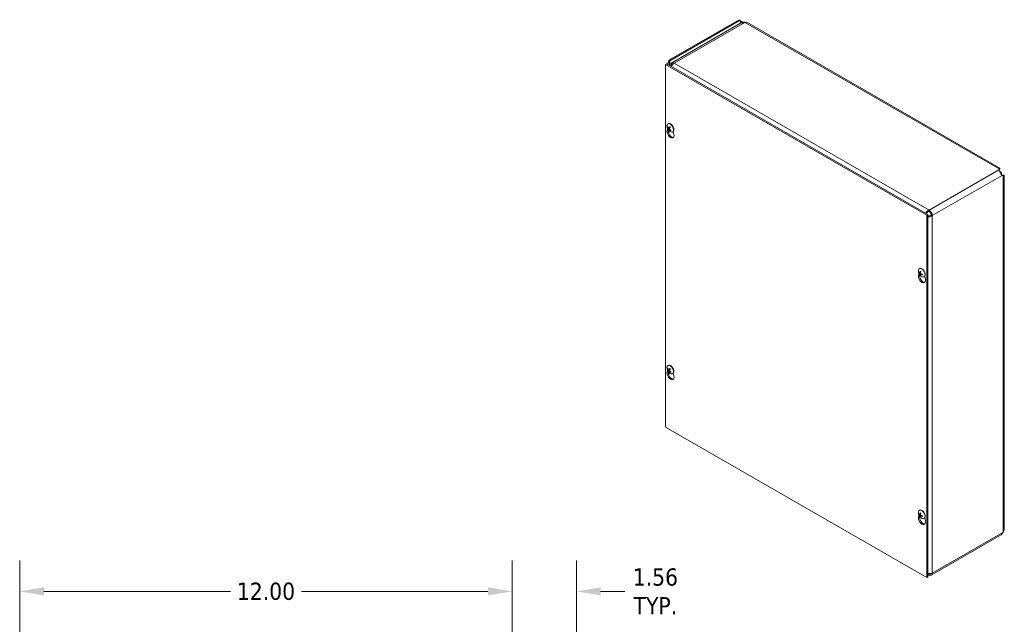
# Model space of a CAD drawing. Header units: inches. Extents: x 5.3 to 98.7, y 3.2 to 61.2.
# Tile 9 of 9: x 74.7 to 98.7, y 46.5 to 61.2. Entities that reach past the tile are written whole.
import ezdxf

# ---------------------------------------------------------------- set-up
doc = ezdxf.new("R2010")
doc.units = ezdxf.units.IN
doc.header["$LTSCALE"] = 6
doc.header["$MEASUREMENT"] = 0
for name, color, linetype, lineweight in [('Dimension (ANSI)', 7, 'Continuous', 5), ('Visible (ANSI)', 7, 'Continuous', 5), ('Visible Narrow (ANSI)', 7, 'Continuous', 5)]:
    doc.layers.add(name, color=color, linetype=linetype, lineweight=lineweight)
doc.styles.add('ROMANS', font='tahoma.ttf')
doc.dimstyles.new('Default (ANSI)', dxfattribs={"dimscale": 6, "dimtxt": 0.07, "dimasz": 0.098425, "dimexe": 0.125, "dimexo": 0.0625, "dimgap": 0.031496, "dimtad": 0, "dimtih": 1, "dimtoh": 1, "dimrnd": 1e-08, "dimzin": 0, "dimdsep": 46, "dimtxsty": 'ROMANS', "dimcen": 0.09, "dimdle": 0.393701, "dimclrd": 256, "dimclre": 256, "dimclrt": 256, "dimadec": 0, "dimazin": 0, "dimtfac": 1.428571, "dimtofl": 0, "dimtmove": 0, "dimatfit": 3, "dimfxl": 0, "dimtolj": 1, "dimtzin": 0, "dimlwd": -1, "dimlwe": -1, "dimarcsym": 0})

# ---------------------------------------------------------------- blocks, each defined once
blk = doc.blocks.new('*D13')
at = {"layer": 'Defpoints', "color": 0}
for p in [(86.745, 47.305), (86.745, 44.424), (88.308, 42.799)]:
    blk.add_point(p, dxfattribs=at)
at = {"layer": 'Dimension (ANSI)'}
for p, q in [((86.745, 44.799), (86.745, 48.055)), ((88.308, 43.174), (88.308, 48.055)), ((86.154, 47.305), (85.564, 47.305)), ((88.898, 47.305), (89.489, 47.305))]:
    blk.add_line(p, q, dxfattribs=at)
for points in [[(86.154, 47.404), (86.154, 47.207), (86.745, 47.305)], [(88.898, 47.404), (88.898, 47.207), (88.308, 47.305)]]:
    blk.add_solid(points, dxfattribs=at)
at = {"layer": 'Dimension (ANSI)', "insert": (90.232, 47.305), "char_height": 0.42, "attachment_point": 5, "style": 'ROMANS'}
blk.add_mtext('\\A1;1.56\\PTYP.', dxfattribs=at)
blk = doc.blocks.new('*D14')
at = {"layer": 'Defpoints', "color": 0}
for p in [(74.745, 47.305), (74.745, 44.424), (86.745, 44.424)]:
    blk.add_point(p, dxfattribs=at)
at = {"layer": 'Dimension (ANSI)'}
for p, q in [((74.745, 44.799), (74.745, 48.055)), ((86.745, 44.799), (86.745, 48.055)), ((75.336, 47.305), (79.881, 47.305)), ((86.154, 47.305), (81.609, 47.305))]:
    blk.add_line(p, q, dxfattribs=at)
for points in [[(75.336, 47.404), (75.336, 47.207), (74.745, 47.305)], [(86.154, 47.404), (86.154, 47.207), (86.745, 47.305)]]:
    blk.add_solid(points, dxfattribs=at)
at = {"layer": 'Dimension (ANSI)', "insert": (80.745, 47.305), "char_height": 0.42, "attachment_point": 5, "style": 'ROMANS'}
blk.add_mtext('\\A1;12.00', dxfattribs=at)

msp = doc.modelspace()

# ---------------------------------------------------------------- linework, layer by layer
at = {"layer": 'Visible (ANSI)'}
for p, q in [((92.27248, 61.22935), (90.56121, 60.24389)), ((92.29878, 61.2142), (90.58751, 60.22874)), ((92.29878, 61.2142), (92.27248, 61.22935)), ((92.39539, 61.17069), (92.36246, 61.15172)), ((92.30984, 61.14202), (90.6325, 60.1761)), ((98.62426, 57.6172), (92.45869, 61.16772)), ((90.56121, 60.24389), (90.58751, 60.22874)), ((90.56121, 60.1918), (90.56121, 60.24389)), ((90.58751, 60.22874), (90.58751, 60.17665)), ((90.50839, 60.15228), (90.48208, 60.13713)), ((90.48208, 51.30762), (90.48208, 60.13713)), ((90.48208, 60.13713), (96.84604, 56.47237)), ((90.50839, 60.15228), (96.87235, 56.48751)), ((90.62065, 60.13118), (90.6383, 60.12101)), ((90.63054, 60.10815), (90.62065, 60.13118)), ((90.51867, 58.53428), (90.52851, 58.568)), ((90.53186, 58.61381), (90.53956, 58.61447)), ((90.53786, 58.69317), (90.54392, 58.69666)), ((90.5744, 58.5777), (90.54345, 58.55861)), ((90.55771, 58.58939), (90.58982, 58.60355)), ((90.55997, 58.55525), (90.57356, 58.56515)), ((90.60334, 58.54037), (90.59864, 58.53156)), ((90.65283, 58.49351), (90.6589, 58.497)), ((90.66952, 58.50595), (90.68415, 58.43898)), ((98.60081, 57.57436), (98.60543, 57.59661)), ((98.60543, 57.57237), (98.60543, 57.59661)), ((98.60543, 57.5662), (98.604, 57.55934)), ((98.60543, 57.5662), (98.60543, 57.57237)), ((98.662, 57.51775), (98.60852, 57.54855)), ((98.63282, 57.50401), (98.63548, 57.50248)), ((98.63548, 57.50248), (98.662, 57.51775)), ((98.63548, 57.50248), (98.63548, 57.49941)), ((98.662, 57.45604), (98.662, 57.51775)), ((98.66886, 57.44708), (98.67547, 57.44488)), ((98.67547, 57.44488), (98.68081, 57.44181)), ((98.70177, 57.42973), (98.68015, 57.43695)), ((98.68081, 57.44181), (98.70177, 57.42973)), ((98.72915, 48.81822), (98.72915, 57.43557)), ((96.87235, 56.48751), (96.84604, 56.47237)), ((96.84604, 56.47237), (96.84604, 47.64286)), ((96.87235, 56.48751), (96.87235, 47.65801)), ((96.64398, 55.00695), (96.65382, 55.04067)), ((96.65592, 55.06415), (96.66524, 55.06673)), ((96.66317, 55.16584), (96.66923, 55.16933)), ((96.67461, 55.0612), (96.69441, 55.06993)), ((96.69357, 55.01757), (96.68671, 55.01083)), ((96.69344, 55.02862), (96.71099, 55.04141)), ((96.77815, 54.96617), (96.78421, 54.96967)), ((96.79483, 54.97861), (96.80946, 54.91165)), ((90.53786, 52.80683), (90.54392, 52.81032)), ((90.51867, 52.64794), (90.52851, 52.68166)), ((90.53186, 52.72747), (90.53956, 52.72813)), ((90.5744, 52.69137), (90.54345, 52.67227)), ((90.55771, 52.70305), (90.58982, 52.71721)), ((90.55997, 52.66891), (90.57356, 52.67881)), ((90.60334, 52.65403), (90.59864, 52.64522)), ((90.65283, 52.60717), (90.6589, 52.61066)), ((90.66952, 52.61961), (90.68415, 52.55264)), ((96.84604, 47.64286), (90.48208, 51.30762)), ((96.65592, 49.17781), (96.66524, 49.18039)), ((96.66317, 49.2795), (96.66923, 49.28299)), ((96.67461, 49.17486), (96.69441, 49.18359)), ((96.64398, 49.12061), (96.65382, 49.15433)), ((96.69357, 49.13123), (96.68671, 49.12449)), ((96.69344, 49.14228), (96.71099, 49.15507)), ((96.77815, 49.07984), (96.78421, 49.08333)), ((96.79483, 49.09228), (96.80946, 49.02531)), ((98.69685, 48.7392), (98.70177, 48.74669)), ((98.64449, 48.67094), (96.95486, 47.69795)), ((96.87235, 47.65801), (96.84604, 47.64286))]:
    msp.add_line(p, q, dxfattribs=at)
for centre in [(90.6659, 58.63397), (96.79121, 55.10663), (90.6659, 52.74763), (96.79121, 49.22029)]:
    msp.add_arc(centre, 0.1524, 173.29035, 246.581634, dxfattribs=at)
for centre, major_axis, ratio, start_param, end_param in [((92.34036, 61.23814), (-0.02934, -0.05096), 0.57809312, 5.49585344, 6.28552071), ((92.41206, 61.07141), (0.05599, -0.09723), 0.57809312, 2.3581282, 2.56977461), ((92.41206, 61.08674), (0.04663, 0.08098), 0.57809312, 0, 0.78346445), ((90.64055, 60.0848), (-0.05308, 0.09183), 0.57697849, 6.28221845, 7.16937842), ((90.68849, 60.07887), (-0.05599, 0.09723), 0.57809312, 5.49972085, 6.5759312), ((90.68849, 60.07887), (0.05599, 0.09723), 0.57809312, 0.78346445, 1.80704213), ((90.68849, 60.07887), (-0.03743, 0.06499), 0.57809312, 6.09561291, 6.5759312), ((90.60141, 58.45899), (0.06078, -0.10555), 0.57809312, 3.64765025, 7.35179145), ((90.59534, 58.59334), (-0.05749, 0.09983), 0.57809312, 2.48096633, 6.94381163), ((90.66664, 58.63533), (0.13384, -0.07283), 0.82710404, 3.85803645, 4.14262442), ((90.66472, 58.63252), (-0.11806, 0.09634), 0.73854906, 0.86302785, 1.14761583), ((90.62771, 58.47414), (0.06078, -0.10555), 0.57809312, 3.72082402, 6.06593309), ((90.66739, 58.63175), (-0.12642, -0.08507), 0.24617789, 5.79610624, 6.08069421), ((90.60141, 58.59683), (-0.05749, 0.09983), 0.57809312, 3.14159265, 6.28318531), ((90.66401, 58.63591), (-0.10935, -0.10612), 0.1893177, 5.75719295, 6.04178092), ((90.66744, 58.63183), (-0.1235, -0.08925), 0.29008597, 5.25267929, 5.53726727), ((90.66673, 58.63521), (0.12652, -0.08493), 0.83931733, 4.46984958, 4.75443755), ((90.66406, 58.63599), (0.11292, 0.10232), 0.14540962, 2.08689462, 2.37148259), ((90.59229, 58.59158), (-0.01942, 0.03372), 0.57809312, 1.650494, 1.67812907), ((90.66481, 58.63241), (-0.12518, 0.08688), 0.72633577, 1.34051664, 1.62510462), ((96.89886, 56.50255), (0.05599, -0.09723), 0.57809312, 0.78733187, 2.3581282), ((96.89886, 56.50255), (-0.03743, 0.06499), 0.57809312, 3.92892453, 5.49972085), ((96.72066, 55.066), (-0.05749, 0.09983), 0.57809312, 2.48096633, 6.94381163), ((96.72672, 55.0695), (-0.05749, 0.09983), 0.57809312, 3.14159265, 6.28318531), ((96.72672, 54.93166), (0.06078, -0.10555), 0.57809312, 3.64765025, 7.35179145), ((96.79098, 55.10432), (-0.15166, 0.01472), 0.53920512, 0.42867934, 0.71326732), ((96.79098, 55.10881), (-0.15157, -0.01561), 0.60768471, 0.31386658, 0.59845455), ((96.75302, 54.94681), (0.06078, -0.10555), 0.57809312, 3.72082402, 6.06593309), ((96.79298, 55.10548), (-0.08311, -0.12771), 0.64213312, 5.11840587, 5.40299385), ((96.79298, 55.10535), (-0.08919, -0.12355), 0.60996907, 5.68310345, 5.96769143), ((96.78909, 55.10772), (0.06955, 0.13558), 0.5092008, 1.91711619, 2.20170416), ((96.78909, 55.10759), (0.06292, 0.13878), 0.54136485, 2.42614341, 2.71073138), ((96.79109, 55.10426), (-0.1522, 0.0074), 0.50691644, 0.93790305, 1.22249102), ((96.79109, 55.10875), (0.15215, 0.00831), 0.63997339, 4.01992322, 4.30451119), ((90.59534, 52.707), (-0.05749, 0.09983), 0.57809312, 2.48096633, 6.94381163), ((90.60141, 52.71049), (-0.05749, 0.09983), 0.57809312, 3.14159265, 6.28318531), ((90.60141, 52.57265), (0.06078, -0.10555), 0.57809312, 3.64765025, 7.35179145), ((90.66664, 52.74899), (0.13384, -0.07283), 0.82710404, 3.85803645, 4.14262442), ((90.66472, 52.74619), (-0.11806, 0.09634), 0.73854906, 0.86302785, 1.14761583), ((90.62771, 52.5878), (0.06078, -0.10555), 0.57809312, 3.72082402, 6.06593309), ((90.66739, 52.74541), (-0.12642, -0.08507), 0.24617789, 5.79610624, 6.08069421), ((90.66401, 52.74957), (-0.10935, -0.10612), 0.1893177, 5.75719295, 6.04178092), ((90.66744, 52.74549), (-0.1235, -0.08925), 0.29008597, 5.25267929, 5.53726727), ((90.66673, 52.74887), (0.12652, -0.08493), 0.83931733, 4.46984958, 4.75443755), ((90.66406, 52.74965), (0.11292, 0.10232), 0.14540962, 2.08689462, 2.37148259), ((90.59229, 52.70524), (-0.01942, 0.03372), 0.57809312, 1.650494, 1.67812907), ((90.66481, 52.74607), (-0.12518, 0.08688), 0.72633577, 1.34051664, 1.62510462), ((96.72066, 49.17967), (-0.05749, 0.09983), 0.57809312, 2.48096633, 6.94381163), ((96.79098, 49.21798), (-0.15166, 0.01472), 0.53920512, 0.42867934, 0.71326732), ((96.79098, 49.22247), (-0.15157, -0.01561), 0.60768471, 0.31386658, 0.59845455), ((96.72672, 49.18316), (-0.05749, 0.09983), 0.57809312, 3.14159265, 6.28318531), ((96.79298, 49.21914), (-0.08311, -0.12771), 0.64213312, 5.11840587, 5.40299385), ((96.78909, 49.22138), (0.06955, 0.13558), 0.5092008, 1.91711619, 2.20170416), ((96.72672, 49.04532), (0.06078, -0.10555), 0.57809312, 3.64765025, 7.35179145), ((96.75302, 49.06047), (0.06078, -0.10555), 0.57809312, 3.72082402, 6.06593309), ((96.79298, 49.21901), (-0.08919, -0.12355), 0.60996907, 5.68310345, 5.96769143), ((96.78909, 49.22125), (0.06292, 0.13878), 0.54136485, 2.42614341, 2.71073138), ((96.79109, 49.21792), (-0.1522, 0.0074), 0.50691644, 0.93790305, 1.22249102), ((96.79109, 49.22241), (0.15215, 0.00831), 0.63997339, 4.01992322, 4.30451119), ((96.89886, 47.79518), (0.05599, -0.09723), 0.57809312, 5.49972085, 7.07051718), ((96.89886, 47.79518), (0.03743, -0.06499), 0.57809312, 5.49972085, 6.63262151)]:
    msp.add_ellipse(centre, major_axis=major_axis, ratio=ratio, start_param=start_param, end_param=end_param, dxfattribs=at)
for points, knots in [([(92.30155, 61.19857), (92.32223, 61.19304), (92.34787, 61.18287), (92.37155, 61.16697), (92.37418, 61.1652), (92.37679, 61.16335), (92.37935, 61.16145)], [0.213361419, 0.213361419, 0.213361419, 0.213361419, 0.992854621, 0.992854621, 0.992854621, 1.079631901, 1.079631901, 1.079631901, 1.079631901]), ([(92.35706, 61.15209), (92.34615, 61.16242), (92.33489, 61.171), (92.32512, 61.17773), (92.32021, 61.18112), (92.31568, 61.18408), (92.31172, 61.18671)], [1.668222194, 1.668222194, 1.668222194, 1.668222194, 2.254394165, 2.254394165, 2.254394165, 2.548716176, 2.548716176, 2.548716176, 2.548716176]), ([(90.64181, 60.13485), (90.63795, 60.13948), (90.63409, 60.14411), (90.62637, 60.15336), (90.62252, 60.15799), (90.61866, 60.16262)], [-0.15748, -0.15748, -0.15748, -0.15748, -0.07874, -0.07874, 0, 0, 0, 0]), ([(90.53186, 58.61381), (90.53138, 58.61377), (90.53083, 58.61381), (90.52977, 58.61403), (90.52909, 58.6143), (90.52804, 58.61493), (90.52748, 58.6154), (90.52671, 58.61632), (90.52636, 58.61692), (90.52616, 58.61749), (90.52615, 58.61752), (90.52614, 58.61755)], [0.0712949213, 0.0712949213, 0.0712949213, 0.0712949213, 0.0775604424, 0.0775604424, 0.0853000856, 0.0853000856, 0.0931299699, 0.0931299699, 0.1009657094, 0.1009657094, 0.101461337, 0.101461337, 0.101461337, 0.101461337]), ([(90.53934, 58.55468), (90.53934, 58.55469), (90.53934, 58.5547), (90.53938, 58.55492), (90.53953, 58.55522), (90.53998, 58.55583), (90.54036, 58.55623), (90.54113, 58.55694), (90.54166, 58.55738), (90.54254, 58.55802), (90.54301, 58.55834), (90.54345, 58.55861)], [0.0228816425, 0.0228816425, 0.0228816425, 0.0228816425, 0.02337727, 0.02337727, 0.0312130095, 0.0312130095, 0.0390428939, 0.0390428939, 0.0467825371, 0.0467825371, 0.0530480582, 0.0530480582, 0.0530480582, 0.0530480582]), ([(90.54371, 58.5814), (90.54423, 58.58062), (90.54474, 58.57968), (90.54558, 58.57776), (90.5459, 58.57676), (90.5463, 58.57498), (90.54641, 58.57407), (90.54636, 58.57249), (90.54622, 58.57183), (90.54595, 58.57128), (90.54591, 58.57121), (90.54587, 58.57114)], [0, 0, 0, 0, 0.0125584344, 0.0125584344, 0.0251168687, 0.0251168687, 0.0376591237, 0.0376591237, 0.0502013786, 0.0502013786, 0.0520674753, 0.0520674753, 0.0520674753, 0.0520674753]), ([(90.55917, 58.59058), (90.55875, 58.59002), (90.55819, 58.58957), (90.55694, 58.58909), (90.55624, 58.58905), (90.55489, 58.58935), (90.55416, 58.58969), (90.55278, 58.59075), (90.55213, 58.59146), (90.55152, 58.59235), (90.55144, 58.59246), (90.55136, 58.59259)], [0, 0, 0, 0, 0.0125584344, 0.0125584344, 0.0251168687, 0.0251168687, 0.0376591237, 0.0376591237, 0.0502013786, 0.0502013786, 0.052067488, 0.052067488, 0.052067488, 0.052067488]), ([(90.55935, 58.55453), (90.5596, 58.55499), (90.55999, 58.55535), (90.56103, 58.55572), (90.56168, 58.55572), (90.56301, 58.55542), (90.56378, 58.55509), (90.56535, 58.55414), (90.56614, 58.55351), (90.56695, 58.55274), (90.56705, 58.55264), (90.56715, 58.55253)], [0, 0, 0, 0, 0.0125556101, 0.0125556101, 0.0251112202, 0.0251112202, 0.0376562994, 0.0376562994, 0.0502013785, 0.0502013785, 0.0520674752, 0.0520674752, 0.0520674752, 0.0520674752]), ([(90.5748, 58.56371), (90.57411, 58.5644), (90.57344, 58.56524), (90.5724, 58.56705), (90.57202, 58.56801), (90.5716, 58.56979), (90.57154, 58.57072), (90.57177, 58.5724), (90.57206, 58.57315), (90.57252, 58.57381), (90.57258, 58.57389), (90.57265, 58.57397)], [0, 0, 0, 0, 0.0125584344, 0.0125584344, 0.0251168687, 0.0251168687, 0.0376591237, 0.0376591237, 0.0502013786, 0.0502013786, 0.0520674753, 0.0520674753, 0.0520674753, 0.0520674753]), ([(90.58051, 58.61415), (90.58042, 58.61424), (90.58037, 58.61438), (90.58038, 58.61475), (90.58052, 58.61509), (90.58093, 58.61575), (90.58128, 58.61618), (90.58167, 58.61659), (90.58169, 58.61661), (90.58171, 58.61664)], [0.0799002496, 0.0799002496, 0.0799002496, 0.0799002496, 0.0853000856, 0.0853000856, 0.0931299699, 0.0931299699, 0.1009657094, 0.1009657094, 0.101461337, 0.101461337, 0.101461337, 0.101461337]), ([(90.58051, 58.61414), (90.58148, 58.61321), (90.58245, 58.61223), (90.58435, 58.61021), (90.58528, 58.60916), (90.58712, 58.60701), (90.58802, 58.6059), (90.58979, 58.60362), (90.59065, 58.60245), (90.59225, 58.60018), (90.59299, 58.59908), (90.5937, 58.59796)], [6.089196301, 6.089196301, 6.089196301, 6.089196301, 6.166718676, 6.166718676, 6.24424105, 6.24424105, 6.321763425, 6.321763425, 6.3992858, 6.3992858, 6.469589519, 6.469589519, 6.469589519, 6.469589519]), ([(90.59262, 58.59962), (90.59263, 58.59956), (90.59264, 58.5995), (90.59282, 58.59864), (90.59285, 58.59777), (90.59273, 58.59691)], [0.2804868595, 0.2804868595, 0.2804868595, 0.2804868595, 0.2812924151, 0.2812924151, 0.2926246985, 0.2926246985, 0.2926246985, 0.2926246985]), ([(90.60083, 58.52555), (90.6008, 58.52557), (90.60077, 58.52559), (90.60022, 58.52595), (90.59967, 58.52644), (90.59892, 58.5274), (90.59859, 58.52802), (90.59825, 58.5291), (90.59818, 58.52976), (90.59829, 58.53071), (90.59843, 58.53117), (90.59864, 58.53156)], [0.0228816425, 0.0228816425, 0.0228816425, 0.0228816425, 0.02337727, 0.02337727, 0.0312130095, 0.0312130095, 0.0390428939, 0.0390428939, 0.0467825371, 0.0467825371, 0.0530480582, 0.0530480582, 0.0530480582, 0.0530480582]), ([(98.67909, 57.43764), (98.66905, 57.44425), (98.65905, 57.45952), (98.64737, 57.4791), (98.63637, 57.49754), (98.62397, 57.51885), (98.61467, 57.53636), (98.60672, 57.55131), (98.60143, 57.56349), (98.60088, 57.5731)], [-1.80872873, -1.80872873, -1.80872873, -1.80872873, -1.14988828, -1.14988828, -1.14988828, -0.52960197, -0.52960197, -0.52960197, 0, 0, 0, 0]), ([(98.60543, 57.59661), (98.61555, 57.61597), (98.62534, 57.62164), (98.62555, 57.61411), (98.62571, 57.60813), (98.6196, 57.59411), (98.60681, 57.57786)], [0, 0, 0, 0, 0.99285462, 0.99285462, 0.99285462, 1.78063291, 1.78063291, 1.78063291, 1.78063291]), ([(98.61297, 57.5976), (98.61297, 57.5976), (98.61276, 57.59723), (98.61189, 57.59541), (98.61105, 57.59348), (98.60921, 57.58808), (98.6082, 57.58456), (98.6068, 57.57771), (98.60631, 57.57467), (98.60597, 57.57145)], [0.238973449, 0.238973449, 0.238973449, 0.238973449, 0.287305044, 0.287305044, 0.358764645, 0.358764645, 0.430224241, 0.430224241, 0.478024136, 0.478024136, 0.478024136, 0.478024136]), ([(98.68011, 57.44279), (98.68467, 57.44075), (98.68905, 57.43922), (98.69648, 57.43709), (98.69964, 57.43645), (98.70433, 57.43571), (98.70591, 57.4356), (98.70681, 57.43557), (98.70693, 57.43557), (98.70693, 57.43557)], [0, 0, 0, 0, 0.073131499, 0.073131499, 0.144666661, 0.144666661, 0.21627091, 0.21627091, 0.242656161, 0.242656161, 0.242656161, 0.242656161]), ([(98.68711, 57.43992), (98.69236, 57.44071), (98.69727, 57.4412), (98.70172, 57.4414), (98.72361, 57.44239), (98.7335, 57.43686), (98.72716, 57.433), (98.72346, 57.43076), (98.71452, 57.42916), (98.70177, 57.42973)], [0.79124022, 0.79124022, 0.79124022, 0.79124022, 0.99285462, 0.99285462, 0.99285462, 1.98570924, 1.98570924, 1.98570924, 2.56448895, 2.56448895, 2.56448895, 2.56448895]), ([(96.89886, 56.59428), (96.87001, 56.58201), (96.84147, 56.55523), (96.82308, 56.52542), (96.82162, 56.52306), (96.82023, 56.52068), (96.8189, 56.5183)], [0, 0, 0, 0, 0.94848895, 0.94848895, 0.94848895, 1.02357767, 1.02357767, 1.02357767, 1.02357767]), ([(96.89886, 56.56386), (96.87615, 56.55559), (96.85379, 56.53535), (96.84037, 56.51385), (96.83914, 56.51188), (96.83798, 56.5099), (96.8369, 56.50793)], [0, 0, 0, 0, 1.04897508, 1.04897508, 1.04897508, 1.14505812, 1.14505812, 1.14505812, 1.14505812]), ([(96.9519, 56.47201), (96.93335, 56.4565), (96.90464, 56.44726), (96.87932, 56.44637), (96.87696, 56.44629), (96.87464, 56.44628), (96.87235, 56.44632)], [0, 0, 0, 0, 1.04897508, 1.04897508, 1.04897508, 1.14676529, 1.14676529, 1.14676529, 1.14676529]), ([(96.87241, 56.42576), (96.88699, 56.42554), (96.90226, 56.42695), (96.91708, 56.43021), (96.94005, 56.43524), (96.96174, 56.44452), (96.9782, 56.45686)], [0.5468085, 0.5468085, 0.5468085, 0.5468085, 0.94848895, 0.94848895, 0.94848895, 1.57079633, 1.57079633, 1.57079633, 1.57079633]), ([(96.65592, 55.06415), (96.65543, 55.06402), (96.65487, 55.06393), (96.65377, 55.06385), (96.65306, 55.06389), (96.65193, 55.0641), (96.65131, 55.06431), (96.65044, 55.06478), (96.65003, 55.06513), (96.64977, 55.06548), (96.64976, 55.0655), (96.64974, 55.06553)], [0.0712949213, 0.0712949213, 0.0712949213, 0.0712949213, 0.0775604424, 0.0775604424, 0.0853000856, 0.0853000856, 0.0931299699, 0.0931299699, 0.1009657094, 0.1009657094, 0.101461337, 0.101461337, 0.101461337, 0.101461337]), ([(96.67682, 55.06527), (96.67674, 55.06441), (96.67654, 55.06357), (96.6759, 55.06222), (96.67546, 55.06171), (96.67449, 55.06108), (96.6739, 55.06093), (96.67264, 55.06106), (96.67198, 55.06133), (96.67128, 55.06181), (96.67119, 55.06188), (96.6711, 55.06195)], [0, 0, 0, 0, 0.0125584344, 0.0125584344, 0.0251168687, 0.0251168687, 0.0376591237, 0.0376591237, 0.0502013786, 0.0502013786, 0.052067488, 0.052067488, 0.052067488, 0.052067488]), ([(96.6711, 55.04402), (96.6717, 55.04359), (96.67237, 55.04297), (96.67365, 55.04149), (96.67425, 55.04063), (96.67526, 55.03893), (96.67573, 55.03798), (96.67643, 55.03612), (96.67667, 55.03522), (96.67679, 55.03434), (96.67681, 55.03422), (96.67682, 55.03411)], [0, 0, 0, 0, 0.0125584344, 0.0125584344, 0.0251168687, 0.0251168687, 0.0376591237, 0.0376591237, 0.0502013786, 0.0502013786, 0.0520674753, 0.0520674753, 0.0520674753, 0.0520674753]), ([(96.68606, 55.09971), (96.68593, 55.09976), (96.68582, 55.09981), (96.68537, 55.10006), (96.68505, 55.10041), (96.68467, 55.10118), (96.68454, 55.10173), (96.68452, 55.10275), (96.68461, 55.1034), (96.68479, 55.104), (96.6848, 55.10403), (96.68481, 55.10407)], [0.075184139, 0.075184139, 0.075184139, 0.075184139, 0.0775604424, 0.0775604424, 0.0853000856, 0.0853000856, 0.0931299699, 0.0931299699, 0.1009657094, 0.1009657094, 0.101461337, 0.101461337, 0.101461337, 0.101461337]), ([(96.68481, 55.00478), (96.6848, 55.00481), (96.68479, 55.00483), (96.68461, 55.00523), (96.68452, 55.00576), (96.68454, 55.00675), (96.68467, 55.00739), (96.68505, 55.00848), (96.68537, 55.00912), (96.68599, 55.01003), (96.68635, 55.01047), (96.68671, 55.01083)], [0.0228816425, 0.0228816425, 0.0228816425, 0.0228816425, 0.02337727, 0.02337727, 0.0312130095, 0.0312130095, 0.0390428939, 0.0390428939, 0.0467825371, 0.0467825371, 0.0530480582, 0.0530480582, 0.0530480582, 0.0530480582]), ([(96.68606, 55.09971), (96.687, 55.09938), (96.68797, 55.099), (96.68991, 55.09815), (96.6909, 55.09767), (96.69289, 55.09662), (96.69389, 55.09604), (96.6959, 55.09479), (96.69691, 55.09412), (96.69851, 55.09298), (96.6991, 55.09255), (96.69969, 55.09209)], [6.088051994, 6.088051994, 6.088051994, 6.088051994, 6.165923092, 6.165923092, 6.24379419, 6.24379419, 6.321665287, 6.321665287, 6.399536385, 6.399536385, 6.445288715, 6.445288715, 6.445288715, 6.445288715]), ([(96.69232, 55.02518), (96.69222, 55.02594), (96.69227, 55.02669), (96.6927, 55.02791), (96.69308, 55.0284), (96.69404, 55.02901), (96.69467, 55.02919), (96.69611, 55.02917), (96.69692, 55.02898), (96.69781, 55.02861), (96.69793, 55.02856), (96.69805, 55.0285)], [0, 0, 0, 0, 0.0125556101, 0.0125556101, 0.0251112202, 0.0251112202, 0.0376562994, 0.0376562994, 0.0502013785, 0.0502013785, 0.0520674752, 0.0520674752, 0.0520674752, 0.0520674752]), ([(96.69805, 55.04643), (96.69726, 55.04676), (96.69644, 55.04729), (96.69495, 55.04864), (96.69429, 55.04947), (96.69327, 55.05116), (96.69284, 55.05214), (96.69232, 55.0541), (96.69223, 55.05509), (96.6923, 55.05608), (96.69231, 55.05621), (96.69232, 55.05634)], [0, 0, 0, 0, 0.0125584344, 0.0125584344, 0.0251168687, 0.0251168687, 0.0376591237, 0.0376591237, 0.0502013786, 0.0502013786, 0.0520674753, 0.0520674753, 0.0520674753, 0.0520674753]), ([(96.73562, 55.01607), (96.73558, 55.01608), (96.73555, 55.01609), (96.73494, 55.01623), (96.73433, 55.01648), (96.73345, 55.01701), (96.73304, 55.01739), (96.73257, 55.0181), (96.73243, 55.01855), (96.73244, 55.01906), (96.73245, 55.01918), (96.73247, 55.01931)], [0.0228816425, 0.0228816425, 0.0228816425, 0.0228816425, 0.02337727, 0.02337727, 0.0312130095, 0.0312130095, 0.0390428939, 0.0390428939, 0.0467825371, 0.0467825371, 0.0491044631, 0.0491044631, 0.0491044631, 0.0491044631]), ([(96.73267, 55.03498), (96.73277, 55.03423), (96.73285, 55.0335), (96.73304, 55.03153), (96.73312, 55.03032), (96.7332, 55.02795), (96.7332, 55.02679), (96.73312, 55.02454), (96.73304, 55.02344), (96.73281, 55.02132), (96.73266, 55.0203), (96.73247, 55.01931)], [1.408451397, 1.408451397, 1.408451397, 1.408451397, 1.454449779, 1.454449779, 1.532317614, 1.532317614, 1.610185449, 1.610185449, 1.688053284, 1.688053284, 1.76592112, 1.76592112, 1.76592112, 1.76592112]), ([(90.53186, 52.72747), (90.53138, 52.72743), (90.53083, 52.72747), (90.52977, 52.72769), (90.52909, 52.72796), (90.52804, 52.72859), (90.52748, 52.72906), (90.52671, 52.72998), (90.52636, 52.73058), (90.52616, 52.73115), (90.52615, 52.73118), (90.52614, 52.73122)], [0.0712949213, 0.0712949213, 0.0712949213, 0.0712949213, 0.0775604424, 0.0775604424, 0.0853000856, 0.0853000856, 0.0931299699, 0.0931299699, 0.1009657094, 0.1009657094, 0.101461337, 0.101461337, 0.101461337, 0.101461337]), ([(90.53934, 52.66834), (90.53934, 52.66835), (90.53934, 52.66836), (90.53938, 52.66858), (90.53953, 52.66888), (90.53998, 52.66949), (90.54036, 52.66989), (90.54113, 52.6706), (90.54166, 52.67104), (90.54254, 52.67168), (90.54301, 52.672), (90.54345, 52.67227)], [0.0228816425, 0.0228816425, 0.0228816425, 0.0228816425, 0.02337727, 0.02337727, 0.0312130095, 0.0312130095, 0.0390428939, 0.0390428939, 0.0467825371, 0.0467825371, 0.0530480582, 0.0530480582, 0.0530480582, 0.0530480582]), ([(90.54371, 52.69506), (90.54423, 52.69428), (90.54474, 52.69334), (90.54558, 52.69142), (90.5459, 52.69042), (90.5463, 52.68864), (90.54641, 52.68773), (90.54636, 52.68616), (90.54622, 52.68549), (90.54595, 52.68494), (90.54591, 52.68487), (90.54587, 52.6848)], [0, 0, 0, 0, 0.0125584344, 0.0125584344, 0.0251168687, 0.0251168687, 0.0376591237, 0.0376591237, 0.0502013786, 0.0502013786, 0.0520674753, 0.0520674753, 0.0520674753, 0.0520674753]), ([(90.55917, 52.70424), (90.55875, 52.70368), (90.55819, 52.70323), (90.55694, 52.70275), (90.55624, 52.70271), (90.55489, 52.70301), (90.55416, 52.70335), (90.55278, 52.70441), (90.55213, 52.70512), (90.55152, 52.70601), (90.55144, 52.70613), (90.55136, 52.70625)], [0, 0, 0, 0, 0.0125584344, 0.0125584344, 0.0251168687, 0.0251168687, 0.0376591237, 0.0376591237, 0.0502013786, 0.0502013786, 0.052067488, 0.052067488, 0.052067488, 0.052067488]), ([(90.55935, 52.66819), (90.5596, 52.66865), (90.55999, 52.66901), (90.56103, 52.66938), (90.56168, 52.66938), (90.56301, 52.66908), (90.56378, 52.66876), (90.56535, 52.6678), (90.56614, 52.66717), (90.56695, 52.6664), (90.56705, 52.6663), (90.56715, 52.66619)], [0, 0, 0, 0, 0.0125556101, 0.0125556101, 0.0251112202, 0.0251112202, 0.0376562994, 0.0376562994, 0.0502013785, 0.0502013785, 0.0520674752, 0.0520674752, 0.0520674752, 0.0520674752]), ([(90.5748, 52.67737), (90.57411, 52.67806), (90.57344, 52.6789), (90.5724, 52.68071), (90.57202, 52.68167), (90.5716, 52.68345), (90.57154, 52.68438), (90.57177, 52.68606), (90.57206, 52.68681), (90.57252, 52.68747), (90.57258, 52.68755), (90.57265, 52.68764)], [0, 0, 0, 0, 0.0125584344, 0.0125584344, 0.0251168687, 0.0251168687, 0.0376591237, 0.0376591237, 0.0502013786, 0.0502013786, 0.0520674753, 0.0520674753, 0.0520674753, 0.0520674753]), ([(90.58051, 52.72781), (90.58042, 52.7279), (90.58037, 52.72804), (90.58038, 52.72841), (90.58052, 52.72875), (90.58093, 52.72941), (90.58128, 52.72984), (90.58167, 52.73025), (90.58169, 52.73027), (90.58171, 52.7303)], [0.0799002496, 0.0799002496, 0.0799002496, 0.0799002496, 0.0853000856, 0.0853000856, 0.0931299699, 0.0931299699, 0.1009657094, 0.1009657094, 0.101461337, 0.101461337, 0.101461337, 0.101461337]), ([(90.58051, 52.72781), (90.58148, 52.72687), (90.58245, 52.72589), (90.58435, 52.72387), (90.58528, 52.72282), (90.58712, 52.72067), (90.58802, 52.71956), (90.58979, 52.71728), (90.59065, 52.71611), (90.59225, 52.71384), (90.59299, 52.71274), (90.5937, 52.71162)], [6.089196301, 6.089196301, 6.089196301, 6.089196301, 6.166718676, 6.166718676, 6.24424105, 6.24424105, 6.321763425, 6.321763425, 6.3992858, 6.3992858, 6.469589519, 6.469589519, 6.469589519, 6.469589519]), ([(90.59262, 52.71328), (90.59263, 52.71322), (90.59264, 52.71316), (90.59282, 52.71231), (90.59285, 52.71143), (90.59273, 52.71057)], [0.2804868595, 0.2804868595, 0.2804868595, 0.2804868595, 0.2812924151, 0.2812924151, 0.2926246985, 0.2926246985, 0.2926246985, 0.2926246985]), ([(90.60083, 52.63921), (90.6008, 52.63923), (90.60077, 52.63925), (90.60022, 52.63961), (90.59967, 52.6401), (90.59892, 52.64106), (90.59859, 52.64168), (90.59825, 52.64277), (90.59818, 52.64342), (90.59829, 52.64437), (90.59843, 52.64483), (90.59864, 52.64522)], [0.0228816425, 0.0228816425, 0.0228816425, 0.0228816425, 0.02337727, 0.02337727, 0.0312130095, 0.0312130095, 0.0390428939, 0.0390428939, 0.0467825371, 0.0467825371, 0.0530480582, 0.0530480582, 0.0530480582, 0.0530480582]), ([(96.65592, 49.17781), (96.65543, 49.17768), (96.65487, 49.17759), (96.65377, 49.17751), (96.65306, 49.17755), (96.65193, 49.17776), (96.65131, 49.17797), (96.65044, 49.17844), (96.65003, 49.17879), (96.64977, 49.17914), (96.64976, 49.17916), (96.64974, 49.17919)], [0.0712949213, 0.0712949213, 0.0712949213, 0.0712949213, 0.0775604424, 0.0775604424, 0.0853000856, 0.0853000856, 0.0931299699, 0.0931299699, 0.1009657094, 0.1009657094, 0.101461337, 0.101461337, 0.101461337, 0.101461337]), ([(96.67682, 49.17893), (96.67674, 49.17807), (96.67654, 49.17723), (96.6759, 49.17588), (96.67546, 49.17537), (96.67449, 49.17474), (96.6739, 49.17459), (96.67264, 49.17472), (96.67198, 49.17499), (96.67128, 49.17547), (96.67119, 49.17554), (96.6711, 49.17561)], [0, 0, 0, 0, 0.0125584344, 0.0125584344, 0.0251168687, 0.0251168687, 0.0376591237, 0.0376591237, 0.0502013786, 0.0502013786, 0.052067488, 0.052067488, 0.052067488, 0.052067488]), ([(96.68606, 49.21337), (96.68593, 49.21342), (96.68582, 49.21347), (96.68537, 49.21372), (96.68505, 49.21407), (96.68467, 49.21484), (96.68454, 49.21539), (96.68452, 49.21641), (96.68461, 49.21706), (96.68479, 49.21766), (96.6848, 49.2177), (96.68481, 49.21773)], [0.075184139, 0.075184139, 0.075184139, 0.075184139, 0.0775604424, 0.0775604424, 0.0853000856, 0.0853000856, 0.0931299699, 0.0931299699, 0.1009657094, 0.1009657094, 0.101461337, 0.101461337, 0.101461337, 0.101461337]), ([(96.68606, 49.21337), (96.687, 49.21304), (96.68797, 49.21266), (96.68991, 49.21181), (96.6909, 49.21133), (96.69289, 49.21028), (96.69389, 49.2097), (96.6959, 49.20845), (96.69691, 49.20778), (96.69851, 49.20664), (96.6991, 49.20621), (96.69969, 49.20576)], [6.088051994, 6.088051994, 6.088051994, 6.088051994, 6.165923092, 6.165923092, 6.24379419, 6.24379419, 6.321665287, 6.321665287, 6.399536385, 6.399536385, 6.445288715, 6.445288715, 6.445288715, 6.445288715]), ([(96.6711, 49.15768), (96.6717, 49.15725), (96.67237, 49.15663), (96.67365, 49.15515), (96.67425, 49.15429), (96.67526, 49.1526), (96.67573, 49.15164), (96.67643, 49.14978), (96.67667, 49.14888), (96.67679, 49.148), (96.67681, 49.14788), (96.67682, 49.14777)], [0, 0, 0, 0, 0.0125584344, 0.0125584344, 0.0251168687, 0.0251168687, 0.0376591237, 0.0376591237, 0.0502013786, 0.0502013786, 0.0520674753, 0.0520674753, 0.0520674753, 0.0520674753]), ([(96.68481, 49.11844), (96.6848, 49.11847), (96.68479, 49.11849), (96.68461, 49.11889), (96.68452, 49.11942), (96.68454, 49.12041), (96.68467, 49.12105), (96.68505, 49.12214), (96.68537, 49.12278), (96.68599, 49.12369), (96.68635, 49.12413), (96.68671, 49.12449)], [0.0228816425, 0.0228816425, 0.0228816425, 0.0228816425, 0.02337727, 0.02337727, 0.0312130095, 0.0312130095, 0.0390428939, 0.0390428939, 0.0467825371, 0.0467825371, 0.0530480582, 0.0530480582, 0.0530480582, 0.0530480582]), ([(96.69232, 49.13884), (96.69222, 49.1396), (96.69227, 49.14035), (96.6927, 49.14157), (96.69308, 49.14206), (96.69404, 49.14267), (96.69467, 49.14285), (96.69611, 49.14283), (96.69692, 49.14264), (96.69781, 49.14227), (96.69793, 49.14222), (96.69805, 49.14216)], [0, 0, 0, 0, 0.0125556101, 0.0125556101, 0.0251112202, 0.0251112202, 0.0376562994, 0.0376562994, 0.0502013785, 0.0502013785, 0.0520674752, 0.0520674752, 0.0520674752, 0.0520674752]), ([(96.69805, 49.16009), (96.69726, 49.16042), (96.69644, 49.16095), (96.69495, 49.1623), (96.69429, 49.16313), (96.69327, 49.16482), (96.69284, 49.1658), (96.69232, 49.16776), (96.69223, 49.16875), (96.6923, 49.16974), (96.69231, 49.16987), (96.69232, 49.17)], [0, 0, 0, 0, 0.0125584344, 0.0125584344, 0.0251168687, 0.0251168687, 0.0376591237, 0.0376591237, 0.0502013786, 0.0502013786, 0.0520674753, 0.0520674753, 0.0520674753, 0.0520674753]), ([(96.73562, 49.12973), (96.73558, 49.12974), (96.73555, 49.12975), (96.73494, 49.12989), (96.73433, 49.13014), (96.73345, 49.13067), (96.73304, 49.13105), (96.73257, 49.13176), (96.73243, 49.13221), (96.73244, 49.13272), (96.73245, 49.13284), (96.73247, 49.13297)], [0.0228816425, 0.0228816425, 0.0228816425, 0.0228816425, 0.02337727, 0.02337727, 0.0312130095, 0.0312130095, 0.0390428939, 0.0390428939, 0.0467825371, 0.0467825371, 0.0491044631, 0.0491044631, 0.0491044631, 0.0491044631]), ([(96.73267, 49.14864), (96.73277, 49.14789), (96.73285, 49.14716), (96.73304, 49.14519), (96.73312, 49.14398), (96.7332, 49.14161), (96.7332, 49.14045), (96.73312, 49.1382), (96.73304, 49.1371), (96.73281, 49.13498), (96.73266, 49.13396), (96.73247, 49.13297)], [1.408451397, 1.408451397, 1.408451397, 1.408451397, 1.454449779, 1.454449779, 1.532317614, 1.532317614, 1.610185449, 1.610185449, 1.688053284, 1.688053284, 1.76592112, 1.76592112, 1.76592112, 1.76592112]), ([(98.64444, 48.67102), (98.65315, 48.67624), (98.66247, 48.68661), (98.67103, 48.69882), (98.67537, 48.70501), (98.67961, 48.71155), (98.68387, 48.7178)], [-0.887987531, -0.887987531, -0.887987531, -0.887987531, -0.298697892, -0.298697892, -0.298697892, 0, 0, 0, 0]), ([(96.9782, 47.74949), (96.95312, 47.73941), (96.91565, 47.73684), (96.88065, 47.74452), (96.87786, 47.74513), (96.87509, 47.7458), (96.87235, 47.74654)], [0, 0, 0, 0, 0.94848895, 0.94848895, 0.94848895, 1.02398783, 1.02398783, 1.02398783, 1.02398783])]:
    msp.add_open_spline(points, degree=3, knots=knots, dxfattribs=at)
for points in [[(92.31172, 61.18671), (92.3115, 61.18685), (92.31129, 61.187), (92.31108, 61.18715)], [(92.36246, 61.15172), (92.34324, 61.15401), (92.32538, 61.1501), (92.31034, 61.14125)], [(90.56121, 60.1918), (90.5435, 60.1816), (90.53222, 60.163), (90.5292, 60.14028)], [(90.56121, 60.1918), (90.56998, 60.18675), (90.57874, 60.1817), (90.58751, 60.17665)], [(90.62065, 60.13118), (90.61682, 60.14409), (90.61663, 60.15462), (90.61866, 60.16262)], [(90.64181, 60.13485), (90.64177, 60.13268), (90.64206, 60.13014), (90.64277, 60.12724)], [(90.60483, 58.53936), (90.60476, 58.53922), (90.6047, 58.53908), (90.60463, 58.53894)], [(98.60088, 57.5731), (98.60086, 57.57352), (98.60083, 57.57394), (98.60081, 57.57436)], [(98.60597, 57.57145), (98.6058, 57.56984), (98.60561, 57.56808), (98.60543, 57.5662)], [(98.67547, 57.44488), (98.67712, 57.44413), (98.67866, 57.44344), (98.68008, 57.4428)], [(98.68015, 57.43695), (98.6798, 57.43718), (98.67944, 57.43741), (98.67909, 57.43764)], [(96.89886, 56.59428), (96.89886, 56.58414), (96.89886, 56.574), (96.89886, 56.56386)], [(96.9519, 56.47201), (96.96067, 56.46696), (96.96943, 56.46191), (96.9782, 56.45686)], [(90.60483, 52.65302), (90.60476, 52.65288), (90.6047, 52.65274), (90.60463, 52.6526)], [(98.68387, 48.7178), (98.68856, 48.72467), (98.69289, 48.73183), (98.69685, 48.7392)], [(98.70177, 48.74669), (98.71907, 48.76781), (98.72886, 48.79302), (98.72905, 48.81824)], [(96.87236, 47.69621), (96.88097, 47.69721), (96.88991, 47.69965), (96.89886, 47.70345)], [(96.89886, 47.73387), (96.88981, 47.73057), (96.88082, 47.72923), (96.87242, 47.72982)], [(96.89886, 47.73387), (96.89886, 47.72373), (96.89886, 47.71359), (96.89886, 47.70345)]]:
    msp.add_open_spline(points, degree=3, dxfattribs=at)
for points in [[(90.57956, 58.5822), (90.57723, 58.58016), (90.5744, 58.5777)], [(90.57956, 52.69586), (90.57723, 52.69382), (90.5744, 52.69137)]]:
    msp.add_rational_spline(points, [1.18261156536, 1.09244028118, 1], degree=2, dxfattribs=at)
at = {"layer": 'Visible Narrow (ANSI)'}
for p, q in [((92.31108, 61.18715), (92.31108, 61.14272)), ((92.41206, 61.16314), (90.68849, 60.1706)), ((98.60543, 57.59661), (92.41206, 61.16314)), ((90.58751, 60.17665), (90.58751, 60.10671)), ((90.68849, 60.1706), (96.89886, 56.59428)), ((90.51867, 58.53428), (90.54075, 58.54699)), ((90.54371, 58.5814), (90.55623, 58.58911)), ((90.54587, 58.57114), (90.58535, 58.58878)), ((90.55917, 58.59058), (90.58937, 58.60415)), ((90.56715, 58.55253), (90.57898, 58.55973)), ((90.56121, 58.52321), (90.56121, 58.44916)), ((96.89886, 56.59428), (98.60081, 57.57436)), ((98.68015, 57.43695), (96.9782, 56.45686)), ((98.70177, 57.42973), (98.70177, 48.74669)), ((96.9782, 56.45686), (96.9782, 47.74949)), ((96.64398, 55.00695), (96.66606, 55.01966)), ((96.6711, 55.04402), (96.69261, 55.05865)), ((96.67682, 55.06527), (96.69525, 55.07422)), ((96.67682, 55.03411), (96.70039, 55.04544)), ((96.69805, 55.0285), (96.71512, 55.04001)), ((90.51867, 52.64794), (90.54075, 52.66066)), ((90.54371, 52.69506), (90.55623, 52.70277)), ((90.54587, 52.6848), (90.58535, 52.70245)), ((90.55917, 52.70424), (90.58937, 52.71781)), ((90.56121, 52.63687), (90.56121, 52.56282)), ((90.56715, 52.66619), (90.57898, 52.67339)), ((96.67682, 49.17893), (96.69525, 49.18788)), ((96.64398, 49.12061), (96.66606, 49.13332)), ((96.6711, 49.15768), (96.69261, 49.17231)), ((96.67682, 49.14777), (96.70039, 49.1591)), ((96.69805, 49.14216), (96.71512, 49.15367)), ((96.9782, 47.74949), (98.69685, 48.7392)), ((96.88019, 47.74462), (96.89886, 47.73387)), ((96.89886, 47.73387), (96.91012, 47.74035))]:
    msp.add_line(p, q, dxfattribs=at)
for centre, major_axis, start_param, end_param in [((90.56737, 58.57723), (-0.03081, 0.0535), 0.09007144, 0.45252419), ((90.569, 58.57817), (-0.02762, 0.04796), 0.20063914, 0.46670174), ((90.56737, 58.57723), (0.03081, -0.0535), 4.80246042, 5.16491317), ((90.569, 58.57817), (-0.02762, 0.04796), 1.64669022, 1.98467862), ((90.56737, 58.57723), (-0.03081, 0.0535), 4.80246042, 5.16491317), ((90.569, 58.57817), (0.02762, -0.04796), 0.0758939, 0.36102304), ((90.56737, 58.57723), (0.03081, -0.0535), 0.09007144, 0.45252419), ((96.69268, 55.0499), (0.03081, -0.0535), 3.74769815, 4.1101509), ((96.69431, 55.05083), (-0.02762, 0.04796), 0.71399523, 0.98273579), ((96.69268, 55.0499), (-0.03081, 0.0535), 5.31849448, 5.68094723), ((96.69268, 55.0499), (0.03081, -0.0535), 5.31849448, 5.68094723), ((96.69431, 55.05083), (-0.02762, 0.04796), 2.16272428, 2.4312214), ((96.69268, 55.0499), (-0.03081, 0.0535), 3.74769815, 4.1101509), ((90.56737, 52.69089), (-0.03081, 0.0535), 0.09007144, 0.45252419), ((90.569, 52.69183), (-0.02762, 0.04796), 0.20063914, 0.46670174), ((90.56737, 52.69089), (0.03081, -0.0535), 4.80246042, 5.16491317), ((90.569, 52.69183), (-0.02762, 0.04796), 1.64669022, 1.98467862), ((90.56737, 52.69089), (-0.03081, 0.0535), 4.80246042, 5.16491317), ((90.569, 52.69183), (0.02762, -0.04796), 0.0758939, 0.36102304), ((90.56737, 52.69089), (0.03081, -0.0535), 0.09007144, 0.45252419), ((96.69268, 49.16356), (0.03081, -0.0535), 3.74769815, 4.1101509), ((96.69431, 49.16449), (-0.02762, 0.04796), 0.71399523, 0.98273579), ((96.69268, 49.16356), (-0.03081, 0.0535), 5.31849448, 5.68094723), ((96.69268, 49.16356), (0.03081, -0.0535), 5.31849448, 5.68094723), ((96.69431, 49.16449), (-0.02762, 0.04796), 2.16272428, 2.4312214), ((96.69268, 49.16356), (-0.03081, 0.0535), 3.74769815, 4.1101509)]:
    msp.add_ellipse(centre, major_axis=major_axis, ratio=0.57809312, start_param=start_param, end_param=end_param, dxfattribs=at)

# ---------------------------------------------------------------- dimensions: what is measured, and where the dimension line sits
at = {"layer": 'Dimension (ANSI)'}
dim = msp.add_linear_dim(base=(74.745, 47.30545), p1=(86.745, 44.42399), p2=(74.745, 44.42399), angle=180, dimstyle='Default (ANSI)', override={"dimtih": 0, "dimtoh": 0, "dimdec": 2, "dimtp": 0, "dimtm": 0, "dimtdec": 2, "dimatfit": 1}, dxfattribs=at)
dim.commit()
dim.dimension.update_dxf_attribs({"geometry": '*D14', "text_midpoint": (80.745, 47.30545), "dimtype": 160})
dim = msp.add_linear_dim(base=(86.745, 47.30545), p1=(88.3075, 42.79949), p2=(86.745, 44.42399), angle=180, text='<>\\PTYP.', dimstyle='Default (ANSI)', override={"dimtih": 0, "dimtoh": 0, "dimdec": 2, "dimtp": 0, "dimtm": 0, "dimtdec": 2, "dimatfit": 1}, dxfattribs=at)
dim.commit()
dim.dimension.update_dxf_attribs({"geometry": '*D13', "text_midpoint": (90.23241, 47.30545), "dimtype": 160})

doc.saveas('drawing.dxf')
